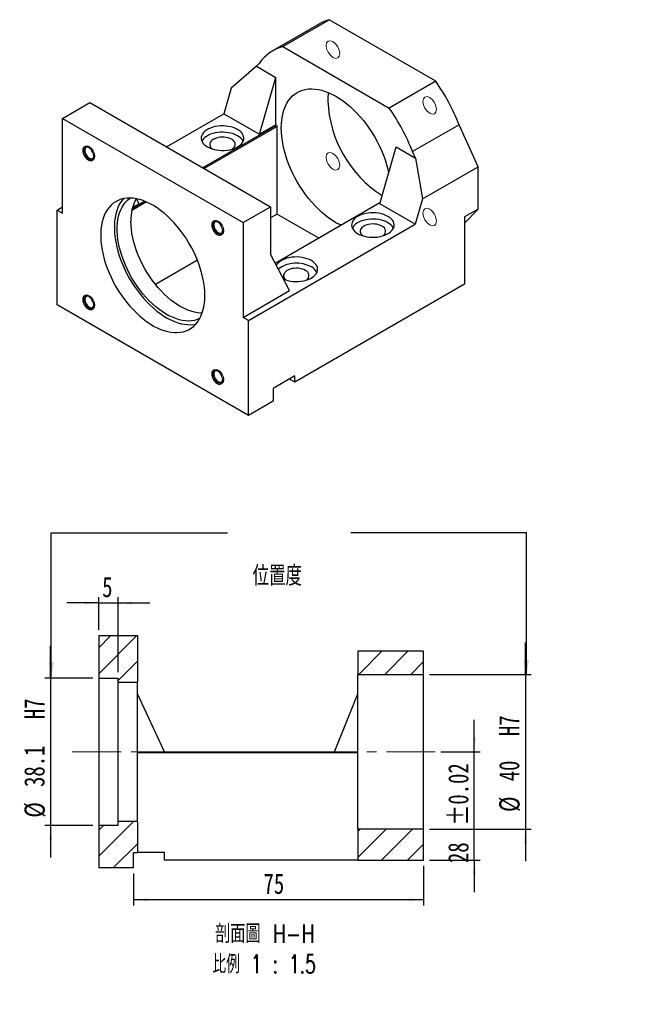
# Model space of a CAD drawing. Header units: millimetres. Extents: x 42 to 276, y 3 to 196.
# Tile 2 of 2: x 172 to 276, y 3 to 172. Entities that reach past the tile are written whole.
import ezdxf

# ---------------------------------------------------------------- set-up
doc = ezdxf.new("R2010")
doc.units = ezdxf.units.MM
doc.linetypes.add('CENTERX2', pattern=[20.32, 12.7, -2.54, 2.54, -2.54])
doc.layers.add('FORMAT', color=7, linetype='Continuous')
doc.styles.add('SLDTEXTSTYLE0', font='TXT', dxfattribs={"width": 0.75})
doc.styles.add('SLDTEXTSTYLE1', font='TXT', dxfattribs={"width": 0.75, "bigfont": 'bigfont'})
doc.styles.add('SLDTEXTSTYLE2', font='TXT', dxfattribs={"width": 0.675, "bigfont": 'bigfont'})
doc.styles.add('SLDTEXTSTYLE4', font='TXT', dxfattribs={"width": 0.666667})
doc.dimstyles.new('SLDDIMSTYLE1', dxfattribs={"dimtxt": 0.18, "dimasz": 2.5, "dimexe": 0, "dimexo": 0.0625, "dimgap": 0, "dimtad": 0, "dimtih": 1, "dimtoh": 1, "dimdec": 0, "dimrnd": 1e-09, "dimzin": 0, "dimdsep": 46, "dimtxsty": 'Standard', "dimsah": 1, "dimcen": 0.09, "dimadec": 0, "dimazin": 0, "dimtfac": 2.5, "dimtdec": 0, "dimtofl": 0, "dimtmove": 0, "dimatfit": 3, "dimfxl": 0, "dimfrac": 2, "dimtolj": 1, "dimtzin": 0, "dimarcsym": 0})
doc.dimstyles.new('SLDDIMSTYLE2', dxfattribs={"dimtxt": 3.5, "dimasz": 2.5, "dimexe": 0, "dimexo": 0.0625, "dimgap": 0.875, "dimtad": 1, "dimlfac": 1.5, "dimrnd": 1e-09, "dimzin": 12, "dimdsep": 46, "dimtxsty": 'SLDTEXTSTYLE0', "dimsah": 1, "dimcen": 0.09, "dimadec": 0, "dimazin": 3, "dimtol": 1, "dimtp": 0.02, "dimtm": 0.02, "dimtfac": 1, "dimtmove": 0, "dimatfit": 0, "dimfxl": 0, "dimfrac": 2, "dimtolj": 1, "dimarcsym": 0})
doc.dimstyles.new('SLDDIMSTYLE3', dxfattribs={"dimtxt": 3.5, "dimasz": 2.5, "dimexe": 0, "dimexo": 0.0625, "dimgap": 0.875, "dimtad": 1, "dimlfac": 1.5, "dimrnd": 1e-09, "dimzin": 12, "dimdsep": 46, "dimtxsty": 'SLDTEXTSTYLE0', "dimsah": 1, "dimcen": 0.09, "dimadec": 0, "dimazin": 3, "dimtfac": 1, "dimtmove": 0, "dimatfit": 0, "dimfxl": 0, "dimfrac": 2, "dimtolj": 1, "dimtzin": 12, "dimarcsym": 0})
doc.dimstyles.new('SLDDIMSTYLE4', dxfattribs={"dimtxt": 3.5, "dimasz": 2.5, "dimexe": 0, "dimexo": 0.0625, "dimgap": 0.875, "dimtad": 1, "dimdec": 1, "dimlfac": 1.5, "dimrnd": 1e-09, "dimzin": 12, "dimdsep": 46, "dimtxsty": 'SLDTEXTSTYLE0', "dimsah": 1, "dimcen": 0.09, "dimadec": 0, "dimazin": 3, "dimtfac": 1, "dimtdec": 1, "dimtmove": 0, "dimatfit": 0, "dimfxl": 0, "dimfrac": 2, "dimtolj": 1, "dimtzin": 12, "dimarcsym": 0})
doc.dimstyles.new('SLDDIMSTYLE5', dxfattribs={"dimtxt": 3.5, "dimasz": 2.5, "dimexe": 0, "dimexo": 0.0625, "dimgap": 0.875, "dimtad": 1, "dimlfac": 1.5, "dimrnd": 1e-09, "dimzin": 12, "dimdsep": 46, "dimtxsty": 'SLDTEXTSTYLE0', "dimsah": 1, "dimcen": 0.09, "dimadec": 0, "dimazin": 3, "dimtfac": 1, "dimtofl": 0, "dimtmove": 0, "dimatfit": 3, "dimfxl": 0, "dimfrac": 2, "dimtolj": 1, "dimtzin": 12, "dimarcsym": 0})
doc.dimstyles.new('SLDDIMSTYLE7', dxfattribs={"dimtxt": 3.5, "dimasz": 2.5, "dimexe": 0, "dimexo": 0.0625, "dimgap": 0.875, "dimtad": 0, "dimtih": 1, "dimtoh": 1, "dimdec": 1, "dimlfac": 1.5, "dimrnd": 1e-09, "dimzin": 12, "dimdsep": 46, "dimtxsty": 'SLDTEXTSTYLE0', "dimsah": 1, "dimcen": 0, "dimadec": 0, "dimazin": 3, "dimtfac": 1, "dimtofl": 0, "dimtmove": 0, "dimatfit": 3, "dimfxl": 0, "dimfrac": 2, "dimtolj": 1, "dimtzin": 12, "dimarcsym": 0})

# ---------------------------------------------------------------- blocks, each defined once
blk = doc.blocks.new('_D_1')
at = {"layer": 'FORMAT', "color": 7}
for p, q in [((250.14, 46.25), (250.14, 51.75)), ((244.39, 46.25), (251.14, 46.25)), ((250.14, 27.58), (250.14, 46.25)), ((242.39, 27.58), (251.14, 27.58)), ((250.14, 27.58), (250.14, 22.08))]:
    blk.add_line(p, q, dxfattribs=at)
for points in [[(250.14, 46.25), (250.39, 48.75), (249.89, 48.75)], [(250.14, 27.58), (249.89, 25.08), (250.39, 25.08)]]:
    blk.add_solid(points, dxfattribs=at)
at = {"layer": 'FORMAT', "color": 7, "char_height": 3.5, "attachment_point": 1, "rotation": 90, "style": 'SLDTEXTSTYLE0'}
for s, insert in [('±0.02', (245.63, 33.56)), ('28', (245.63, 27.07))]:
    blk.add_mtext(s, dxfattribs=dict(at, insert=insert))
blk = doc.blocks.new('_D_2')
at = {"layer": 'FORMAT', "color": 7}
for p, q in [((258.95, 59.58), (258.95, 65.08)), ((242.39, 59.58), (259.95, 59.58)), ((258.95, 59.58), (258.95, 32.92)), ((242.39, 32.92), (259.95, 32.92)), ((258.95, 32.92), (258.95, 27.42))]:
    blk.add_line(p, q, dxfattribs=at)
for points in [[(258.95, 59.58), (259.2, 62.08), (258.7, 62.08)], [(258.95, 32.92), (258.7, 30.42), (259.2, 30.42)]]:
    blk.add_solid(points, dxfattribs=at)
at = {"layer": 'FORMAT', "color": 7, "char_height": 3.5, "attachment_point": 1, "rotation": 90, "style": 'SLDTEXTSTYLE0'}
for s, insert in [('H7', (254.39, 48.95)), ('40', (254.39, 41.16)), ('%%c', (254.44, 35.88))]:
    blk.add_mtext(s, dxfattribs=dict(at, insert=insert))
blk = doc.blocks.new('_D_3')
at = {"layer": 'FORMAT', "color": 7}
for p, q in [((185.39, 71.88), (179.89, 71.88)), ((185.39, 67.25), (185.39, 72.88)), ((185.39, 71.88), (188.72, 71.88)), ((188.72, 59.95), (188.72, 72.88)), ((188.72, 71.88), (194.22, 71.88))]:
    blk.add_line(p, q, dxfattribs=at)
for points in [[(185.39, 71.88), (182.89, 72.13), (182.89, 71.63)], [(188.72, 71.88), (191.22, 71.63), (191.22, 72.13)]]:
    blk.add_solid(points, dxfattribs=at)
at = {"layer": 'FORMAT', "color": 7, "insert": (185.99, 76.39), "char_height": 3.5, "attachment_point": 1, "style": 'SLDTEXTSTYLE0'}
blk.add_mtext('5', dxfattribs=at)
blk = doc.blocks.new('_D_4')
at = {"layer": 'FORMAT', "color": 7}
for p, q in [((177.11, 58.95), (177.11, 64.45)), ((184.39, 58.95), (176.11, 58.95)), ((177.11, 58.95), (177.11, 33.55)), ((184.39, 33.55), (176.11, 33.55)), ((177.11, 33.55), (177.11, 28.05))]:
    blk.add_line(p, q, dxfattribs=at)
for points in [[(177.11, 58.95), (177.36, 61.45), (176.86, 61.45)], [(177.11, 33.55), (176.86, 31.05), (177.36, 31.05)]]:
    blk.add_solid(points, dxfattribs=at)
at = {"layer": 'FORMAT', "color": 7, "char_height": 3.5, "attachment_point": 1, "rotation": 90, "style": 'SLDTEXTSTYLE0'}
for s, insert in [('H7', (172.55, 51.86)), ('38.1', (172.55, 40.18)), ('%%c', (172.6, 34.9))]:
    blk.add_mtext(s, dxfattribs=dict(at, insert=insert))
blk = doc.blocks.new('_D_5')
at = {"layer": 'FORMAT', "color": 7}
for p, q in [((241.39, 26.58), (241.39, 19.75)), ((191.39, 25.25), (191.39, 19.75)), ((241.39, 20.75), (191.39, 20.75))]:
    blk.add_line(p, q, dxfattribs=at)
for points in [[(191.39, 20.75), (193.89, 20.5), (193.89, 21)], [(241.39, 20.75), (238.89, 21), (238.89, 20.5)]]:
    blk.add_solid(points, dxfattribs=at)
at = {"layer": 'FORMAT', "color": 7, "insert": (213.8, 25.26), "char_height": 3.5, "attachment_point": 1, "style": 'SLDTEXTSTYLE0'}
blk.add_mtext('75', dxfattribs=at)
blk = doc.blocks.new('SW_NOTE_1')
at = {"layer": 'FORMAT', "color": 0, "char_height": 3.175, "attachment_point": 2}
for s, insert, style in [('\\M+19655\\M+196CA\\M+19AA4 H-H', (10.42, 4.09), 'SLDTEXTSTYLE1'), ('\\M+194E4\\M+197E1 1 : 1.5', (10.32, -1.14), 'SLDTEXTSTYLE2')]:
    blk.add_mtext(s, dxfattribs=dict(at, insert=insert, style=style))
blk = doc.blocks.new('SW_SYMBOL_HOLE_SPOT')
at = {"layer": 'FORMAT', "color": 0}
for p, q in [((0, 875), (0, 75)), ((1600, 75), (1600, 875)), ((0, 75), (1600, 75))]:
    blk.add_line(p, q, dxfattribs=at)
blk = doc.blocks.new('_D_6')
at = {"layer": 'FORMAT'}
for p, q in [((85.22, 128.57), (92.52, 101.32)), ((92.52, 101.32), (134.52, 101.32))]:
    blk.add_line(p, q, dxfattribs=at)
blk.add_solid([(85.22, 128.57), (85.63, 126.09), (86.11, 126.22)], dxfattribs=at)
at = {"layer": 'FORMAT', "xscale": 0.004470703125, "yscale": 0.004470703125, "zscale": 0.004470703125}
blk.add_blockref('SW_SYMBOL_HOLE_SPOT', (103.07, 101.81), dxfattribs=at)
at = {"layer": 'FORMAT', "char_height": 3.5, "attachment_point": 1}
for s, insert, style in [('4 x', (94.11, 111.5), 'SLDTEXTSTYLE4'), ('%%c', (101.52, 111.44), 'SLDTEXTSTYLE0'), ('6.6 \\M+18AAE\\M+19153\\M+18AD1\\M+190FA', (108.11, 111.5), 'SLDTEXTSTYLE1'), ('%%c', (112.52, 105.83), 'SLDTEXTSTYLE0'), ('11', (119.11, 105.89), 'SLDTEXTSTYLE0')]:
    blk.add_mtext(s, dxfattribs=dict(at, insert=insert, style=style))

msp = doc.modelspace()

# ---------------------------------------------------------------- hatches: boundary and pattern name
at = {"linetype": 'Continuous', "lineweight": 18}
h = msp.add_hatch(dxfattribs=at)
h.set_pattern_fill('ANSI31', style=0)
h.paths.add_polyline_path([(192.0565, 58.2499), (192.0565, 66.2499), (185.3898, 66.2499), (185.3898, 58.9499), (188.7231, 58.9499), (188.7231, 58.2499)], flags=0)
h = msp.add_hatch(dxfattribs=at)
h.set_pattern_fill('ANSI31', style=0)
h.paths.add_polyline_path([(241.3898, 59.5833), (241.3898, 63.5833), (230.0565, 63.5833), (230.0565, 59.5833)], flags=0)
h = msp.add_hatch(dxfattribs=at)
h.set_pattern_fill('ANSI31', style=0)
h.paths.add_polyline_path([(188.7231, 34.2499), (188.7231, 33.5499), (185.3898, 33.5499), (185.3898, 26.2499), (191.3898, 26.2499), (191.3898, 28.9166), (192.0565, 28.9166), (192.0565, 34.2499)], flags=0)
h = msp.add_hatch(dxfattribs=at)
h.set_pattern_fill('ANSI31', style=0)
h.paths.add_polyline_path([(230.0565, 32.9166), (230.0565, 27.5833), (241.3898, 27.5833), (241.3898, 32.9166)], flags=0)

# ---------------------------------------------------------------- linework, layer by layer
at = {"color": 7, "linetype": 'Continuous', "lineweight": 25}
for p, q in [((223.4788, 171.6758), (215.465, 167.0495)), ((217.105, 167.7451), (225.1189, 172.3714)), ((243.5037, 161.7581), (225.1189, 172.3714)), ((217.105, 167.7451), (235.4898, 157.1318)), ((212.5933, 164.3617), (213.0981, 164.8868)), ((212.5933, 164.3617), (208.2321, 160.5498)), ((212.5933, 164.3617), (215.9265, 162.4375)), ((213.0981, 152.6393), (215.9265, 162.4375)), ((215.9265, 154.2721), (215.9265, 162.4375)), ((243.5037, 161.7581), (235.4898, 157.1318)), ((208.2321, 160.5498), (206.9698, 156.177)), ((179.157, 155.3633), (183.871, 158.0846)), ((183.871, 158.0846), (214.9837, 140.1237)), ((197.0726, 150.4635), (206.9698, 156.177)), ((206.9698, 156.177), (213.0981, 152.6393)), ((179.157, 139.0325), (179.157, 155.3633)), ((179.157, 155.3633), (210.2697, 137.4023)), ((203.2952, 146.8713), (216.0208, 154.2177)), ((216.1622, 153.9727), (203.578, 146.708)), ((215.9265, 154.2721), (213.0981, 152.6393)), ((216.0208, 154.2177), (215.9265, 154.2721)), ((216.0208, 154.2177), (216.1622, 153.9727)), ((216.1622, 138.8939), (216.1622, 153.9727)), ((247.5106, 154.2735), (239.4967, 149.6472)), ((250.8104, 147.0307), (247.5106, 154.2735)), ((233.8399, 140.6653), (236.6683, 150.4635)), ((236.6683, 150.4635), (240.0015, 148.5393)), ((240.0015, 148.5393), (239.4967, 149.6472)), ((240.0015, 148.5393), (241.2304, 141.5003)), ((241.2304, 141.5003), (250.8104, 147.0307)), ((250.8104, 139.7426), (250.8104, 147.0307)), ((193.6365, 140.9689), (191.1091, 139.5098)), ((191.1909, 139.8837), (193.3077, 141.1057)), ((192.3563, 140.6653), (191.904, 141.5233)), ((241.2304, 141.5003), (239.9681, 137.1275)), ((178.2141, 139.5767), (179.157, 140.121)), ((178.2141, 123.2459), (178.2141, 139.5767)), ((178.2141, 139.5767), (179.157, 139.0325)), ((192.3563, 140.6653), (191.2233, 140.0112)), ((210.2697, 137.4023), (214.9837, 140.1237)), ((214.9837, 140.1237), (214.9837, 131.9583)), ((233.8776, 140.7959), (215.8201, 130.3715)), ((239.9681, 137.1275), (233.8399, 140.6653)), ((250.8104, 139.7426), (248.4534, 138.3819)), ((250.8104, 139.7426), (248.4534, 137.2905)), ((216.1622, 138.8939), (214.9837, 138.2136)), ((216.1622, 138.8939), (223.3726, 134.7315)), ((248.4534, 138.3819), (248.4534, 126.7839)), ((210.2697, 137.4023), (210.2697, 121.0715)), ((211.2125, 120.5272), (239.9681, 137.1275)), ((202.4089, 130.9543), (195.1589, 126.769)), ((218.2835, 125.6978), (214.9837, 131.9583)), ((210.2697, 121.0715), (218.2835, 125.6978)), ((248.4534, 126.7839), (219.2263, 109.9114)), ((211.2125, 104.1964), (178.2141, 123.2459)), ((211.2125, 120.5272), (210.2697, 121.0715)), ((211.2125, 104.1964), (211.2125, 120.5272)), ((219.2263, 111.0001), (215.4551, 108.8231)), ((219.2263, 109.9114), (218.2834, 110.4558)), ((219.2263, 109.9114), (219.2263, 111.0001)), ((215.4551, 108.8231), (215.4551, 106.6456)), ((215.4551, 106.6456), (211.2125, 104.1964)), ((185.3898, 66.2499), (185.3898, 58.9499)), ((185.3898, 66.2499), (192.0565, 66.2499)), ((192.0565, 66.2499), (192.0565, 58.2499)), ((230.0565, 63.5833), (230.0565, 59.5833)), ((241.3898, 63.5833), (230.0565, 63.5833)), ((241.3898, 59.5833), (241.3898, 63.5833)), ((230.0565, 59.5833), (241.3898, 59.5833)), ((230.0565, 32.9166), (230.0565, 59.5833)), ((241.3898, 32.9166), (241.3898, 59.5833)), ((185.3898, 58.9499), (188.7231, 58.9499)), ((185.3898, 58.9499), (185.3898, 33.5499)), ((188.7231, 58.2499), (188.7231, 58.9499)), ((188.7231, 34.2499), (188.7231, 58.2499)), ((188.7231, 58.2499), (192.0565, 58.2499)), ((192.0565, 34.2499), (192.0565, 58.2499)), ((196.7231, 46.2499), (192.0565, 56.2499)), ((226.0565, 46.2499), (230.0565, 56.2499)), ((192.0565, 46.2499), (230.0565, 46.2499)), ((230.0565, 46.0499), (192.0565, 46.0499)), ((192.0565, 34.2499), (188.7231, 34.2499)), ((188.7231, 33.5499), (188.7231, 34.2499)), ((192.0565, 34.2499), (192.0565, 28.9166)), ((185.3898, 33.5499), (185.3898, 26.2499)), ((188.7231, 33.5499), (185.3898, 33.5499)), ((241.3898, 32.9166), (230.0565, 32.9166)), ((230.0565, 32.9166), (230.0565, 27.5833)), ((241.3898, 27.5833), (241.3898, 32.9166)), ((191.3898, 26.2499), (191.3898, 28.9166)), ((191.3898, 28.9166), (192.0565, 28.9166)), ((196.7231, 28.9166), (192.0565, 28.9166)), ((196.7231, 27.5833), (196.7231, 28.9166)), ((230.0565, 27.5833), (196.7231, 27.5833)), ((230.0565, 27.5833), (241.3898, 27.5833)), ((191.3898, 26.2499), (185.3898, 26.2499))]:
    msp.add_line(p, q, dxfattribs=at)
at = {"color": 7, "linetype": 'Continuous', "lineweight": 18, "flags": 128}
for points in [[(225.7776, 165.8686), (226.2286, 165.7118), (226.6109, 165.7861), (226.8664, 166.0802), (226.9561, 166.5492), (226.8664, 167.1217), (226.6109, 167.7107), (226.2286, 168.2265), (225.7776, 168.5904), (225.3266, 168.7472), (224.9443, 168.6729), (224.6888, 168.3788), (224.5991, 167.9098), (224.6888, 167.3373), (224.9443, 166.7483), (225.3266, 166.2325), (225.7776, 165.8686)], [(241.2658, 158.2884), (241.3555, 157.7158), (241.6109, 157.1268), (241.9933, 156.6111), (242.4443, 156.2471), (242.8953, 156.0904), (243.2776, 156.1647), (243.5331, 156.4587), (243.6228, 156.9277), (243.5331, 157.5003), (243.2776, 158.0893), (242.8953, 158.605), (242.4443, 158.9689), (241.9933, 159.1257), (241.6109, 159.0514), (241.3555, 158.7574), (241.2658, 158.2884)], [(182.8306, 149.9529), (182.9024, 150.3281), (183.1067, 150.5634), (183.4126, 150.6228), (183.7734, 150.4974), (184.1342, 150.2062), (184.4401, 149.7936), (184.6445, 149.3224), (184.7162, 148.8644), (184.6445, 148.4892), (184.4401, 148.254), (184.1342, 148.1945), (183.7734, 148.3199), (183.4126, 148.6111), (183.1067, 149.0237), (182.9024, 149.4949), (182.8306, 149.9529)], [(226.9561, 147.3031), (226.8664, 147.8757), (226.6109, 148.4647), (226.2286, 148.9804), (225.7776, 149.3443), (225.3266, 149.5011), (224.9443, 149.4268), (224.6888, 149.1328), (224.5991, 148.6638), (224.6888, 148.0912), (224.9443, 147.5022), (225.3266, 146.9865), (225.7776, 146.6225), (226.2286, 146.4658), (226.6109, 146.5401), (226.8664, 146.8341), (226.9561, 147.3031)], [(242.4443, 139.7229), (241.9933, 139.8796), (241.6109, 139.8054), (241.3555, 139.5113), (241.2658, 139.0423), (241.3555, 138.4697), (241.6109, 137.8808), (241.9933, 137.365), (242.4443, 137.0011), (242.8953, 136.8443), (243.2776, 136.9186), (243.5331, 137.2126), (243.6228, 137.6816), (243.5331, 138.2542), (243.2776, 138.8432), (242.8953, 139.3589), (242.4443, 139.7229)], [(206.0067, 137.6623), (206.3675, 137.3712), (206.6734, 136.9586), (206.8778, 136.4874), (206.9496, 136.0294), (206.8778, 135.6541), (206.6734, 135.4189), (206.3675, 135.3595), (206.0067, 135.4849), (205.646, 135.7761), (205.3401, 136.1886), (205.1357, 136.6598), (205.0639, 137.1179), (205.1357, 137.4931), (205.3401, 137.7283), (205.646, 137.7878), (206.0067, 137.6623)], [(183.7734, 122.6457), (183.4126, 122.9369), (183.1067, 123.3494), (182.9024, 123.8206), (182.8306, 124.2787), (182.9024, 124.6539), (183.1067, 124.8891), (183.4126, 124.9486), (183.7734, 124.8231), (184.1342, 124.532), (184.4401, 124.1194), (184.6445, 123.6482), (184.7162, 123.1902), (184.6445, 122.8149), (184.4401, 122.5797), (184.1342, 122.5203), (183.7734, 122.6457)], [(206.9496, 110.3551), (206.8778, 109.9799), (206.6734, 109.7447), (206.3675, 109.6853), (206.0067, 109.8107), (205.646, 110.1018), (205.3401, 110.5144), (205.1357, 110.9856), (205.0639, 111.4437), (205.1357, 111.8189), (205.3401, 112.0541), (205.646, 112.1135), (206.0067, 111.9881), (206.3675, 111.697), (206.6734, 111.2844), (206.8778, 110.8132), (206.9496, 110.3551)]]:
    msp.add_lwpolyline(points, dxfattribs=at)
at = {"color": 7, "linetype": 'Continuous', "lineweight": 25, "flags": 128}
for points in [[(216.8693, 153.7278), (216.8895, 154.4282), (216.95, 155.1023), (217.0505, 155.7472), (217.1906, 156.3602), (217.3697, 156.9385), (217.587, 157.4799), (217.8416, 157.9818), (218.1324, 158.4422), (218.4582, 158.8592), (218.8176, 159.2308), (219.209, 159.5556), (219.6307, 159.8321), (220.081, 160.0592), (220.5579, 160.2358), (221.0594, 160.3613), (221.5834, 160.435), (222.1275, 160.4568), (222.6894, 160.4264), (223.2668, 160.344), (223.8572, 160.21), (224.4581, 160.0249), (225.0668, 159.7896), (225.6808, 159.505), (226.2974, 159.1723), (226.914, 158.793), (227.528, 158.3687), (228.1367, 157.9013), (228.7376, 157.3926), (229.328, 156.845), (229.9054, 156.2607), (230.4673, 155.6423), (231.0115, 154.9923), (231.5354, 154.3137), (232.0369, 153.6092), (232.5138, 152.8819), (232.9641, 152.1349), (233.3858, 151.3715), (233.7772, 150.5948), (234.1366, 149.8082), (234.4624, 149.0152), (234.7532, 148.2189), (235.0078, 147.423), (235.2252, 146.6308), (235.3753, 145.9843)], [(209.3268, 153.4557), (208.9814, 153.6315), (208.6006, 153.7809), (208.1903, 153.9016), (207.7571, 153.9916), (207.3077, 154.0496), (206.8493, 154.0746), (206.3891, 154.0663), (205.9343, 154.0247), (205.4921, 153.9505), (205.0695, 153.8449), (204.6731, 153.7096), (204.3093, 153.5467), (203.9837, 153.3587), (203.7015, 153.1487), (203.4671, 152.9199), (203.2842, 152.6759), (203.1558, 152.4207), (203.0837, 152.1581), (203.0693, 151.8924), (203.1126, 151.6278), (203.213, 151.3684), (203.369, 151.1183), (203.5781, 150.8814), (203.8369, 150.6616), (204.1414, 150.4622), (204.4868, 150.2864), (204.8676, 150.137), (205.2779, 150.0163), (205.7112, 149.9262), (206.1605, 149.8683), (206.6189, 149.8432), (207.0792, 149.8516), (207.534, 149.8932), (207.9762, 149.9673), (208.3988, 150.0729), (208.7951, 150.2082), (209.1589, 150.3711), (209.4845, 150.5591), (209.7667, 150.7691), (210.0011, 150.998), (210.184, 151.2419), (210.3125, 151.4972), (210.3845, 151.7597), (210.399, 152.0254), (210.3556, 152.2901), (210.2552, 152.5495), (210.0992, 152.7996), (209.8902, 153.0364), (209.6314, 153.2563), (209.3268, 153.4557)], [(209.3268, 152.367), (208.9814, 152.5427), (208.6006, 152.6922), (208.1903, 152.8128), (207.7571, 152.9029), (207.3077, 152.9609), (206.8493, 152.9859), (206.3891, 152.9775), (205.9343, 152.9359), (205.4921, 152.8618), (205.0695, 152.7562), (204.6731, 152.6209), (204.3093, 152.458), (203.9837, 152.27), (203.7015, 152.06), (203.4671, 151.8312), (203.2842, 151.5872), (203.1908, 151.4146)], [(227.1864, 136.9332), (226.914, 137.0652), (226.2974, 137.3979), (225.6808, 137.7772), (225.0668, 138.2014), (224.4581, 138.6689), (223.8572, 139.1775), (223.2668, 139.7252), (222.6894, 140.3095), (222.1275, 140.9279), (221.5834, 141.5778), (221.0594, 142.2565), (220.5579, 142.961), (220.081, 143.6883), (219.6307, 144.4353), (219.209, 145.1987), (218.8176, 145.9754), (218.4582, 146.7619), (218.1324, 147.555), (217.8416, 148.3512), (217.587, 149.1472), (217.3697, 149.9394), (217.1906, 150.7245), (217.0505, 151.4992), (216.95, 152.2602), (216.8895, 153.0041), (216.8693, 153.7278)], [(208.2898, 151.7683), (208.0201, 151.9007), (207.7171, 152.0064), (207.3886, 152.0827), (207.0432, 152.1276), (206.6898, 152.14), (206.3376, 152.1194), (205.9956, 152.0665), (205.6727, 151.9826), (205.3773, 151.87), (205.1171, 151.7314), (204.8988, 151.5705), (204.7279, 151.3914), (204.6091, 151.1989), (204.5453, 150.9979), (204.5381, 150.7935), (204.5879, 150.5912), (204.6932, 150.396), (204.8514, 150.2132), (204.988, 150.0976)], [(184.5512, 148.7555), (184.5304, 148.9968), (184.4687, 149.2515), (184.3689, 149.5087), (184.2354, 149.7571), (184.0739, 149.9857), (183.8916, 150.1847), (183.6964, 150.3453), (183.4969, 150.4605), (183.3017, 150.5253), (183.1193, 150.5368), (182.9579, 150.4945), (182.8244, 150.4004), (182.7246, 150.2584), (182.6629, 150.0748), (182.642, 149.8577), (182.6629, 149.6164), (182.7246, 149.3617), (182.8244, 149.1045), (182.9579, 148.8562), (183.1193, 148.6275), (183.3017, 148.4285), (183.4969, 148.2679), (183.6964, 148.1527), (183.8916, 148.0879), (184.0739, 148.0764), (184.2354, 148.1187), (184.3689, 148.2128), (184.4687, 148.3548), (184.5304, 148.5384), (184.5512, 148.7555)], [(183.6897, 150.35), (183.5503, 150.3979), (183.3845, 150.411), (183.2396, 150.3701), (183.1236, 150.2774), (183.0425, 150.1378), (183.0009, 149.9589), (183.0009, 149.7504), (183.0425, 149.5234), (183.1236, 149.2902), (183.2396, 149.0635), (183.3845, 148.8553), (183.5503, 148.677), (183.7282, 148.5381), (183.9085, 148.4461), (184.0815, 148.4061), (184.2379, 148.4201), (184.3693, 148.4873), (184.4685, 148.6043), (184.5303, 148.7646), (184.5467, 148.8654)], [(203.6936, 124.8678), (203.6731, 125.5797), (203.6117, 126.312), (203.5097, 127.0614), (203.3676, 127.8244), (203.186, 128.5976), (202.9658, 129.3774), (202.7079, 130.1603), (202.4135, 130.9427), (202.084, 131.7211), (201.7208, 132.4918), (201.3257, 133.2514), (200.9004, 133.9964), (200.4469, 134.7234), (199.9672, 135.4291), (199.4635, 136.1102), (198.9382, 136.7637), (198.3936, 137.3866), (197.8322, 137.976), (197.2566, 138.5293), (196.6693, 139.0439), (196.0732, 139.5174), (195.4708, 139.9478), (194.865, 140.333), (194.2585, 140.6713), (193.654, 140.9612), (193.0544, 141.2012), (192.4624, 141.3904), (191.8806, 141.5279), (191.3118, 141.613), (190.7585, 141.6454), (190.2232, 141.6248), (189.7084, 141.5515), (189.2164, 141.4256), (188.7496, 141.2479), (188.3099, 141.0191), (187.8995, 140.7403), (187.5201, 140.4127), (187.1736, 140.0378), (186.8614, 139.6174), (186.5851, 139.1533), (186.3459, 138.6477), (186.1449, 138.1028), (185.9829, 137.5213), (185.8608, 136.9056), (185.7791, 136.2587), (185.7382, 135.5834), (185.7382, 134.883), (185.7791, 134.1604), (185.8608, 133.4192), (185.9829, 132.6625), (186.1449, 131.894), (186.3459, 131.117), (186.5851, 130.3352), (186.8614, 129.5521), (187.1736, 128.7713), (187.5201, 127.9963), (187.8995, 127.2307), (188.3099, 126.478), (188.7496, 125.7416), (189.2164, 125.0248), (189.7084, 124.331), (190.2232, 123.6633), (190.7585, 123.0248), (191.3118, 122.4183), (191.8806, 121.8466), (192.4624, 121.3124), (193.0544, 120.818), (193.654, 120.3658), (194.2585, 119.9578), (194.865, 119.5958), (195.4708, 119.2816), (196.0732, 119.0165), (196.6693, 118.8017), (197.2566, 118.6383), (197.8322, 118.5269), (198.3936, 118.4682), (198.9382, 118.4623), (199.4635, 118.5092), (199.9672, 118.6089), (200.4469, 118.7607), (200.9004, 118.9641), (201.3257, 119.218), (201.7208, 119.5214), (202.084, 119.8729), (202.4135, 120.2708), (202.7079, 120.7133), (202.9658, 121.1984), (203.186, 121.7239), (203.3676, 122.2875), (203.5097, 122.8864), (203.6117, 123.5181), (203.6731, 124.1795), (203.6936, 124.8678)], [(189.6526, 141.5401), (189.5306, 141.3985), (189.2185, 140.978), (188.9422, 140.514), (188.703, 140.0083), (188.5019, 139.4635), (188.34, 138.8819), (188.2179, 138.2663), (188.1361, 137.6194), (188.0952, 136.9441), (188.0952, 136.2436), (188.1361, 135.5211), (188.2179, 134.7799), (188.34, 134.0232), (188.5019, 133.2547), (188.703, 132.4777), (188.9422, 131.6959), (189.2185, 130.9128), (189.5306, 130.132), (189.8771, 129.357), (190.2565, 128.5914), (190.6669, 127.8387), (191.1066, 127.1023), (191.5735, 126.3855), (192.0654, 125.6917), (192.5802, 125.024), (193.1155, 124.3854), (193.6688, 123.7789), (194.2376, 123.2073), (194.8194, 122.6731), (195.4114, 122.1787), (196.011, 121.7265), (196.6155, 121.3185), (197.222, 120.9565), (197.8278, 120.6423), (198.4302, 120.3771), (199.0263, 120.1624), (199.6136, 119.999), (200.1892, 119.8876), (200.7506, 119.8288), (201.2952, 119.8229), (201.8206, 119.8699), (202.131, 119.9245)], [(202.8027, 120.879), (202.3608, 120.6978), (201.8905, 120.566), (201.3972, 120.486), (200.8834, 120.458), (200.3513, 120.4822), (199.8036, 120.5585), (199.2429, 120.6866), (198.6718, 120.8657), (198.0931, 121.0952), (197.5095, 121.3737), (196.9239, 121.7002), (196.3389, 122.0729), (195.7574, 122.4901), (195.1822, 122.9498), (194.6159, 123.4499), (194.0614, 123.9879), (193.5212, 124.5613), (192.9979, 125.1674), (192.494, 125.8032), (192.012, 126.4657), (191.554, 127.1518), (191.1223, 127.8582), (190.719, 128.5816), (190.3459, 129.3184), (190.0049, 130.0653), (189.6976, 130.8185), (189.4254, 131.5746), (189.1896, 132.3299), (188.9913, 133.0808), (188.8316, 133.8238), (188.7111, 134.5553), (188.6305, 135.2718), (188.5901, 135.97), (188.5901, 136.6464), (188.6305, 137.2979), (188.7111, 137.9213), (188.8316, 138.5137), (188.9913, 139.0723), (189.1896, 139.5943), (189.4254, 140.0774), (189.6976, 140.5192), (190.0049, 140.9176), (190.3459, 141.2707), (190.719, 141.5768), (190.8151, 141.6445)], [(235.2541, 138.4882), (234.9087, 138.664), (234.5279, 138.8134), (234.1176, 138.9341), (233.6843, 139.0241), (233.235, 139.0821), (232.7765, 139.1071), (232.3163, 139.0988), (231.8615, 139.0572), (231.4193, 138.983), (230.9967, 138.8775), (230.6004, 138.7421), (230.2366, 138.5792), (229.911, 138.3913), (229.6287, 138.1812), (229.3943, 137.9524), (229.2115, 137.7085), (229.083, 137.4532), (229.011, 137.1906), (228.9965, 136.925), (229.0398, 136.6603), (229.1403, 136.4009), (229.2963, 136.1508), (229.5053, 135.9139), (229.7641, 135.6941), (230.0686, 135.4947), (230.414, 135.3189), (230.7949, 135.1695), (231.2052, 135.0488), (231.6384, 134.9588), (232.0878, 134.9008), (232.5462, 134.8758), (233.0064, 134.8841), (233.4612, 134.9257), (233.9034, 134.9999), (234.326, 135.1054), (234.7223, 135.2407), (235.0862, 135.4037), (235.4118, 135.5916), (235.694, 135.8017), (235.9284, 136.0305), (236.1113, 136.2744), (236.2397, 136.5297), (236.3118, 136.7922), (236.3262, 137.0579), (236.2829, 137.3226), (236.1824, 137.582), (236.0265, 137.8321), (235.8174, 138.0689), (235.5586, 138.2888), (235.2541, 138.4882)], [(203.2202, 121.8186), (202.9765, 121.8243), (202.4363, 121.8746), (201.8817, 121.9768), (201.3155, 122.1305), (200.7403, 122.3349), (200.1588, 122.5891), (199.5738, 122.8918), (198.9881, 123.2415), (198.4046, 123.6367), (197.8259, 124.0755), (197.2548, 124.5557), (196.6941, 125.075), (196.1464, 125.631), (195.6143, 126.2211), (195.1004, 126.8424), (194.6072, 127.492), (194.1369, 128.1667), (193.6918, 128.8634), (193.274, 129.5787), (192.8856, 130.3092), (192.5283, 131.0515), (192.204, 131.802), (191.914, 132.5571), (191.6599, 133.3133), (191.4427, 134.0668), (191.2636, 134.8142), (191.1235, 135.5519), (191.0228, 136.2764), (190.9623, 136.9841), (190.9421, 137.6718)], [(206.7846, 135.9205), (206.7637, 136.1617), (206.702, 136.4165), (206.6023, 136.6737), (206.4687, 136.922), (206.3073, 137.1507), (206.125, 137.3497), (205.9298, 137.5103), (205.7302, 137.6255), (205.535, 137.6902), (205.3527, 137.7018), (205.1912, 137.6595), (205.0577, 137.5653), (204.9579, 137.4234), (204.8962, 137.2398), (204.8754, 137.0226), (204.8962, 136.7814), (204.9579, 136.5266), (205.0577, 136.2695), (205.1912, 136.0211), (205.3527, 135.7925), (205.535, 135.5935), (205.7302, 135.4329), (205.9298, 135.3177), (206.125, 135.2529), (206.3073, 135.2414), (206.4687, 135.2836), (206.6023, 135.3778), (206.702, 135.5198), (206.7637, 135.7034), (206.7846, 135.9205)], [(205.923, 137.5149), (205.7837, 137.5629), (205.6178, 137.576), (205.473, 137.5351), (205.3569, 137.4423), (205.2758, 137.3028), (205.2342, 137.1239), (205.2342, 136.9153), (205.2758, 136.6884), (205.3569, 136.4552), (205.473, 136.2284), (205.6178, 136.0203), (205.7837, 135.8419), (205.9615, 135.7031), (206.1418, 135.6111), (206.3148, 135.571), (206.4712, 135.585), (206.6026, 135.6523), (206.7018, 135.7693), (206.7636, 135.9296), (206.78, 136.0304)], [(235.2541, 137.3995), (234.9087, 137.5753), (234.5279, 137.7247), (234.1176, 137.8454), (233.6843, 137.9354), (233.235, 137.9934), (232.7765, 138.0184), (232.3163, 138.01), (231.8615, 137.9685), (231.4193, 137.8943), (230.9967, 137.7887), (230.6004, 137.6534), (230.2366, 137.4905), (229.911, 137.3025), (229.6287, 137.0925), (229.3943, 136.8637), (229.2115, 136.6197), (229.118, 136.4471)], [(234.217, 136.8008), (233.9473, 136.9332), (233.6443, 137.0389), (233.3159, 137.1152), (232.9705, 137.1602), (232.6171, 137.1725), (232.2648, 137.152), (231.9228, 137.0991), (231.6, 137.0152), (231.3046, 136.9025), (231.0444, 136.7639), (230.826, 136.603), (230.6552, 136.424), (230.5363, 136.2314), (230.4725, 136.0304), (230.4654, 135.826), (230.5151, 135.6237), (230.6205, 135.4285), (230.7786, 135.2457), (230.9152, 135.1302)], [(222.0548, 130.8684), (221.7094, 131.0442), (221.3285, 131.1936), (220.9183, 131.3143), (220.485, 131.4043), (220.0356, 131.4623), (219.5772, 131.4873), (219.117, 131.479), (218.6622, 131.4374), (218.22, 131.3632), (217.7974, 131.2576), (217.4011, 131.1223), (217.0372, 130.9594), (216.7116, 130.7714), (216.4294, 130.5614), (216.195, 130.3326), (216.0121, 130.0886), (215.9892, 130.0507)], [(217.2329, 127.691), (217.5956, 127.5497), (218.0058, 127.429), (218.4391, 127.339), (218.8884, 127.281), (219.3469, 127.256), (219.8071, 127.2643), (220.2619, 127.3059), (220.7041, 127.38), (221.1267, 127.4856), (221.523, 127.6209), (221.8869, 127.7839), (222.2124, 127.9718), (222.4947, 128.1819), (222.7291, 128.4107), (222.9119, 128.6546), (223.0404, 128.9099), (223.1124, 129.1724), (223.1269, 129.4381), (223.0836, 129.7028), (222.9831, 129.9622), (222.8271, 130.2123), (222.6181, 130.4491), (222.3593, 130.669), (222.0548, 130.8684)], [(221.0177, 129.181), (220.748, 129.3134), (220.445, 129.4191), (220.1165, 129.4954), (219.7711, 129.5403), (219.4177, 129.5527), (219.0655, 129.5321), (218.7235, 129.4792), (218.4006, 129.3954), (218.1053, 129.2827), (217.845, 129.1441), (217.6267, 128.9832), (217.4559, 128.8041), (217.337, 128.6116), (217.2732, 128.4106), (217.2661, 128.2062), (217.3158, 128.0039), (217.4211, 127.8087), (217.5793, 127.6259), (217.7159, 127.5103)], [(184.5512, 123.0813), (184.5304, 123.3225), (184.4687, 123.5773), (184.3689, 123.8345), (184.2354, 124.0828), (184.0739, 124.3115), (183.8916, 124.5105), (183.6964, 124.6711), (183.4969, 124.7863), (183.3017, 124.851), (183.1193, 124.8626), (182.9579, 124.8203), (182.8244, 124.7261), (182.7246, 124.5842), (182.6629, 124.4006), (182.642, 124.1834), (182.6629, 123.9422), (182.7246, 123.6874), (182.8244, 123.4303), (182.9579, 123.1819), (183.1193, 122.9533), (183.3017, 122.7543), (183.4969, 122.5937), (183.6964, 122.4785), (183.8916, 122.4137), (184.0739, 122.4022), (184.2354, 122.4444), (184.3689, 122.5386), (184.4687, 122.6806), (184.5304, 122.8642), (184.5512, 123.0813)], [(183.6897, 124.6757), (183.5503, 124.7237), (183.3845, 124.7368), (183.2396, 124.6959), (183.1236, 124.6031), (183.0425, 124.4636), (183.0009, 124.2847), (183.0009, 124.0761), (183.0425, 123.8492), (183.1236, 123.616), (183.2396, 123.3892), (183.3845, 123.1811), (183.5503, 123.0027), (183.7282, 122.8639), (183.9085, 122.7719), (184.0815, 122.7318), (184.2379, 122.7458), (184.3693, 122.8131), (184.4685, 122.9301), (184.5303, 123.0904), (184.5467, 123.1912)], [(206.7846, 110.2463), (206.7637, 110.4875), (206.702, 110.7423), (206.6023, 110.9994), (206.4687, 111.2478), (206.3073, 111.4764), (206.125, 111.6754), (205.9298, 111.836), (205.7302, 111.9512), (205.535, 112.016), (205.3527, 112.0275), (205.1912, 111.9853), (205.0577, 111.8911), (204.9579, 111.7491), (204.8962, 111.5656), (204.8754, 111.3484), (204.8962, 111.1072), (204.9579, 110.8524), (205.0577, 110.5952), (205.1912, 110.3469), (205.3527, 110.1182), (205.535, 109.9193), (205.7302, 109.7587), (205.9298, 109.6434), (206.125, 109.5787), (206.3073, 109.5672), (206.4687, 109.6094), (206.6023, 109.7036), (206.702, 109.8456), (206.7637, 110.0291), (206.7846, 110.2463)], [(205.923, 111.8407), (205.7837, 111.8886), (205.6178, 111.9018), (205.473, 111.8609), (205.3569, 111.7681), (205.2758, 111.6285), (205.2342, 111.4497), (205.2342, 111.2411), (205.2758, 111.0141), (205.3569, 110.781), (205.473, 110.5542), (205.6178, 110.346), (205.7837, 110.1677), (205.9615, 110.0288), (206.1418, 109.9369), (206.3148, 109.8968), (206.4712, 109.9108), (206.6026, 109.9781), (206.7018, 110.095), (206.7636, 110.2553), (206.78, 110.3562)]]:
    msp.add_lwpolyline(points, dxfattribs=at)
at = {"color": 7, "linetype": 'Continuous', "lineweight": 25}
for centre, radius, start, end in [((227.1472, 165.3081), 7.3488, 106.022296, 119.946239), ((219.1852, 160.5913), 7.4501, 106.212983, 144.789811), ((212.9889, 140.6069), 37.1285, 21.597893, 34.727653), ((235.9849, 158.3914), 11.1018, 172.567393, 180.192264), ((245.3715, 159.292), 20.5097, 182.620921, 237.141323), ((204.975, 135.9806), 37.1285, 21.597893, 34.727653), ((207.9685, 150.8854), 0.9394, 303.008121, 70.003725), ((208.3087, 150.4001), 2.2147, 27.26137, 62.631965), ((198.4962, 137.9572), 7.5595, 151.742475, 182.163494), ((233.8958, 135.918), 0.9394, 303.008121, 70.003725), ((234.236, 135.4326), 2.2147, 27.26137, 62.631965), ((219.4973, 125.1597), 5.2806, 61.032652, 126.758189), ((220.6964, 128.2982), 0.9394, 303.008121, 70.003725), ((221.0366, 127.8128), 2.2147, 27.26137, 62.631965)]:
    msp.add_arc(centre, radius, start, end, dxfattribs=at)
at = {"layer": 'FORMAT', "color": 7, "linetype": 'CENTERX2', "lineweight": 18, "ltscale": 0.666667}
msp.add_line((180.8032, 46.2499), (243.3898, 46.2499), dxfattribs=at)

# ---------------------------------------------------------------- block references
at = {"layer": 'FORMAT'}
msp.add_blockref('SW_NOTE_1', (203.5882, 12.4005), dxfattribs=at)

# ---------------------------------------------------------------- texts
at = {"layer": 'FORMAT', "color": 7, "insert": (211.9207, 78.2941), "char_height": 3.439583, "attachment_point": 1, "style": 'SLDTEXTSTYLE1'}
msp.add_mtext('\\M+188CA\\M+19275\\M+19378', dxfattribs=at)

# ---------------------------------------------------------------- dimensions: what is measured, and where the dimension line sits
at = {"layer": 'FORMAT'}
dim = msp.add_diameter_dim_2p(p1=(83.3223, 135.6539), p2=(85.2203, 128.5705), text='4 x <> 完全貫穿\\P{\\fGDT;v}%%c 11 \\P', dimstyle='SLDDIMSTYLE7', dxfattribs=at)
dim.commit()
dim.dimension.update_dxf_attribs({"geometry": '_D_6', "text_midpoint": (114.314, 106.9311), "dimtype": 163})
at = {"layer": 'FORMAT', "color": 7}
for base, p1, p2, dimstyle, picture, middle in [((188.7231, 71.8828), (185.3898, 66.2499), (188.7231, 58.9499), 'SLDDIMSTYLE3', '_D_3', (187.2795, 71.8828)), ((191.3898, 20.753), (241.3898, 27.5833), (191.3898, 26.2499), 'SLDDIMSTYLE5', '_D_5', (216.3898, 20.753))]:
    dim = msp.add_linear_dim(base=base, p1=p1, p2=p2, dimstyle=dimstyle, dxfattribs=at)
    dim.commit()
    dim.dimension.update_dxf_attribs({"geometry": picture, "text_midpoint": middle, "dimtype": 160})
for base, p1, p2, dimstyle, picture, middle in [((258.9524, 32.9166), (241.3898, 59.5833), (241.3898, 32.9166), 'SLDDIMSTYLE3', '_D_2', (258.9524, 45.2849)), ((177.1127, 33.5499), (185.3898, 58.9499), (185.3898, 33.5499), 'SLDDIMSTYLE4', '_D_4', (177.1127, 46.2499))]:
    dim = msp.add_linear_dim(base=base, p1=p1, p2=p2, angle=90, text='%%c<>  H7', dimstyle=dimstyle, dxfattribs=at)
    dim.commit()
    dim.dimension.update_dxf_attribs({"geometry": picture, "text_midpoint": middle, "dimtype": 160})
dim = msp.add_linear_dim(base=(250.1425, 46.2499), p1=(241.3898, 27.5833), p2=(243.3898, 46.2499), angle=90, dimstyle='SLDDIMSTYLE2', dxfattribs=at)
dim.commit()
dim.dimension.update_dxf_attribs({"geometry": '_D_1', "text_midpoint": (250.1425, 36.1098), "dimtype": 160})

# ---------------------------------------------------------------- leaders
for points in [[(177.2267, 59.1469), (177.2267, 83.9498), (207.6118, 83.9498)], [(259.1467, 59.5833), (259.1467, 83.9498), (228.8393, 83.9498)]]:
    msp.add_leader(points, dimstyle='SLDDIMSTYLE1', dxfattribs=at)

doc.saveas('drawing.dxf')
